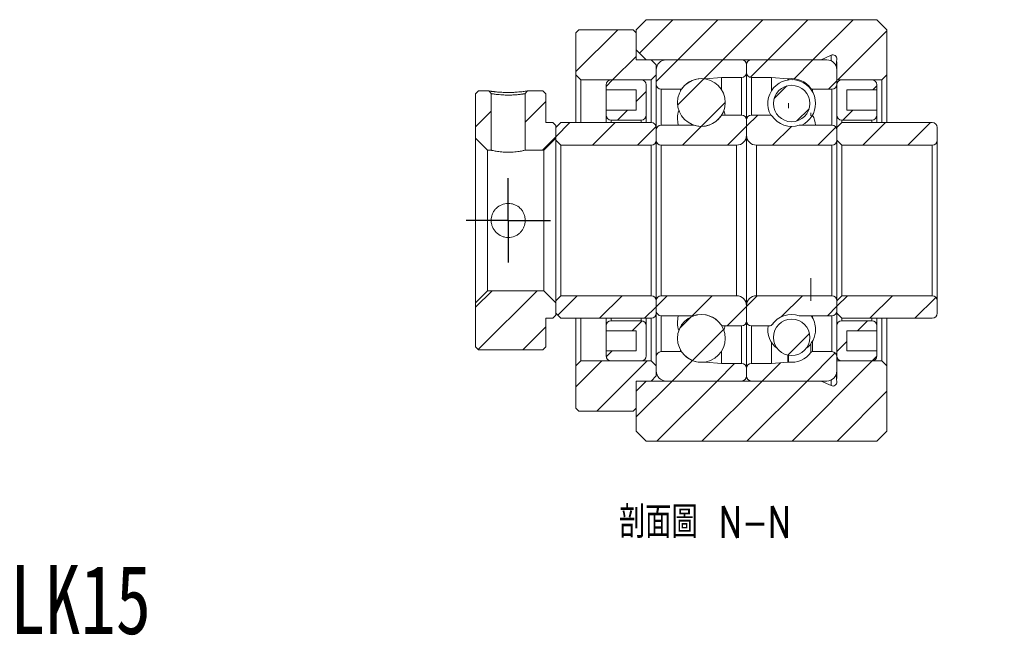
# Model space of a CAD drawing. Header units: millimetres. Extents: x 35 to 253, y 30 to 184.
# Tile 2 of 3: x 143 to 241, y 30 to 91. Entities that reach past the tile are written whole.
import ezdxf

# ---------------------------------------------------------------- set-up
doc = ezdxf.new("R2010")
doc.units = ezdxf.units.MM
doc.layers.add('FORMAT', color=7, linetype='Continuous')
doc.styles.add('SLDTEXTSTYLE0', font='TXT', dxfattribs={"width": 0.75})
doc.styles.add('SLDTEXTSTYLE1', font='TXT', dxfattribs={"width": 0.75, "bigfont": 'bigfont'})

# ---------------------------------------------------------------- blocks, each defined once
blk = doc.blocks.new('SW_CENTERMARKSYMBOL_8')
at = {"layer": 'FORMAT', "color": 0}
for p, q in [((0, 2.5), (0, 4.2)), ((0, 0), (0, 2.5)), ((-2.5, 0), (-4.2, 0)), ((0, 0), (-2.5, 0)), ((0, 0), (0, -2.5)), ((0, 0), (2.5, 0)), ((2.5, 0), (4.2, 0)), ((0, -2.5), (0, -4.2))]:
    blk.add_line(p, q, dxfattribs=at)

msp = doc.modelspace()

# ---------------------------------------------------------------- hatches: boundary and pattern name
at = {"linetype": 'Continuous', "lineweight": 0}
h = msp.add_hatch(dxfattribs=at)
h.set_pattern_fill('ANSI31', style=0)
edge = h.paths.add_edge_path(flags=0)
edge.add_line((229.097, 85.509), (229.097, 90.009))
edge.add_line((229.097, 90.009), (228.097, 91.009))
edge.add_line((228.097, 91.009), (205.097, 91.009))
edge.add_line((205.097, 91.009), (204.097, 90.009))
edge.add_line((204.097, 90.009), (204.097, 88.009))
edge.add_line((204.097, 88.009), (205.097, 87.009))
edge.add_line((205.097, 87.009), (222.536, 87.009))
edge.add_line((222.536, 87.009), (223.528, 87.471))
edge.add_arc((223.697, 87.109), 0.4, -5, 115, ccw=False)
edge.add_line((224.096, 87.074), (224.074, 86.825))
edge.add_arc((223.797, 86.709), 0.3, 0, 22.741, ccw=False)
edge.add_line((224.097, 86.709), (224.097, 85.009))
edge.add_line((224.097, 85.009), (228.597, 85.009))
edge.add_line((228.597, 85.009), (229.097, 85.509))
h = msp.add_hatch(dxfattribs=at)
h.set_pattern_fill('ANSI31', style=0)
h.paths.add_polyline_path([(203.797, 90.009), (198.397, 90.009), (198.097, 89.709), (198.097, 85.509), (198.597, 85.009), (205.597, 85.009), (206.097, 85.509), (206.097, 86.509), (205.597, 87.009), (204.097, 87.009), (204.097, 89.709)], flags=0)
h = msp.add_hatch(dxfattribs=at)
h.set_pattern_fill('ANSI31', style=0)
edge = h.paths.add_edge_path(flags=0)
edge.add_line((215.097, 85.759), (215.097, 86.509))
edge.add_arc((214.597, 86.509), 0.5, 0, 90)
edge.add_line((214.597, 87.009), (207.097, 87.009))
edge.add_arc((207.097, 86.009), 1, 90, 180)
edge.add_line((206.097, 86.009), (206.097, 84.584))
edge.add_arc((206.597, 84.584), 0.5, 180, 270)
edge.add_line((206.597, 84.084), (208.515, 84.084))
edge.add_arc((208.515, 84.284), 0.2, 270, 323.78627)
edge.add_arc((210.597, 82.759), 2.381, 82.10725, 143.78627, ccw=False)
edge.add_arc((210.952, 85.316), 0.2, 262.10725, 275)
edge.add_line((210.969, 85.116), (212.597, 85.259))
edge.add_line((212.597, 85.259), (214.597, 85.259))
edge.add_arc((214.597, 85.759), 0.5, 270, 360)
h = msp.add_hatch(dxfattribs=at)
h.set_pattern_fill('ANSI31', style=0)
edge = h.paths.add_edge_path(flags=0)
edge.add_line((223.097, 87.009), (215.597, 87.009))
edge.add_arc((215.597, 86.509), 0.5, 90, 180)
edge.add_line((215.097, 86.509), (215.097, 85.759))
edge.add_arc((215.597, 85.759), 0.5, 180, 270)
edge.add_line((215.597, 85.259), (217.597, 85.259))
edge.add_line((217.597, 85.259), (219.225, 85.116))
edge.add_arc((219.243, 85.316), 0.2, 265, 277.89275)
edge.add_arc((219.597, 82.759), 2.381, 36.21373, 97.89275, ccw=False)
edge.add_arc((221.68, 84.284), 0.2, 216.21373, 270)
edge.add_line((221.68, 84.084), (223.597, 84.084))
edge.add_arc((223.597, 84.584), 0.5, 270, 360)
edge.add_line((224.097, 84.584), (224.097, 86.009))
edge.add_arc((223.097, 86.009), 1, 0, 90)
h = msp.add_hatch(dxfattribs=at)
h.set_pattern_fill('ANSI31', style=0)
edge = h.paths.add_edge_path(flags=0)
edge.add_line((204.097, 84.009), (204.097, 82.009))
edge.add_line((204.097, 82.009), (201.097, 82.009))
edge.add_line((201.097, 82.009), (201.097, 81.509))
edge.add_arc((201.597, 81.509), 0.5, 180, 270)
edge.add_line((201.597, 81.009), (204.597, 81.009))
edge.add_arc((204.597, 81.509), 0.5, 270, 360)
edge.add_line((205.097, 81.509), (205.097, 84.509))
edge.add_arc((204.597, 84.509), 0.5, 0, 90)
edge.add_line((204.597, 85.009), (201.597, 85.009))
edge.add_arc((201.597, 84.509), 0.5, 90, 180)
edge.add_line((201.097, 84.509), (201.097, 84.009))
edge.add_line((201.097, 84.009), (204.097, 84.009))
h = msp.add_hatch(dxfattribs=at)
h.set_pattern_fill('ANSI31', style=0)
edge = h.paths.add_edge_path(flags=0)
edge.add_arc((210.597, 82.759), 2.381, 0, 360)
h = msp.add_hatch(dxfattribs=at)
h.set_pattern_fill('ANSI31', style=0)
edge = h.paths.add_edge_path(flags=0)
edge.add_arc((219.597, 82.657), 1.813, 0, 360)
h = msp.add_hatch(dxfattribs=at)
h.set_pattern_fill('ANSI31', style=0)
edge = h.paths.add_edge_path(flags=0)
edge.add_line((228.097, 81.509), (228.097, 82.009))
edge.add_line((228.097, 82.009), (225.097, 82.009))
edge.add_line((225.097, 82.009), (225.097, 84.009))
edge.add_line((225.097, 84.009), (228.097, 84.009))
edge.add_line((228.097, 84.009), (228.097, 84.509))
edge.add_arc((227.597, 84.509), 0.5, 0, 90)
edge.add_line((227.597, 85.009), (224.597, 85.009))
edge.add_arc((224.597, 84.509), 0.5, 90, 180)
edge.add_line((224.097, 84.509), (224.097, 81.509))
edge.add_arc((224.597, 81.509), 0.5, 180, 270)
edge.add_line((224.597, 81.009), (227.597, 81.009))
edge.add_arc((227.597, 81.509), 0.5, 270, 360)
h = msp.add_hatch(dxfattribs=at)
h.set_pattern_fill('ANSI31', style=0)
h.paths.add_polyline_path([(189.647, 83.643), (189.425, 83.909), (188.397, 83.909), (188.097, 83.609), (188.097, 79.209), (189.297, 78.009), (189.647, 78.009)], flags=0)
h = msp.add_hatch(dxfattribs=at)
h.set_pattern_fill('ANSI31', style=0)
edge = h.paths.add_edge_path(flags=0)
edge.add_line((195.097, 83.609), (194.797, 83.909))
edge.add_line((194.797, 83.909), (193.269, 83.909))
edge.add_line((193.269, 83.909), (193.047, 83.643))
edge.add_line((193.047, 83.643), (193.047, 78.009))
edge.add_line((193.047, 78.009), (194.897, 78.009))
edge.add_line((194.897, 78.009), (196.097, 79.209))
edge.add_line((196.097, 79.209), (196.097, 80.459))
edge.add_line((196.097, 80.459), (195.797, 80.759))
edge.add_line((195.797, 80.759), (195.097, 80.759))
edge.add_line((195.097, 80.759), (195.097, 83.609))
h = msp.add_hatch(dxfattribs=at)
h.set_pattern_fill('ANSI31', style=0)
edge = h.paths.add_edge_path(flags=0)
edge.add_line((206.097, 80.009), (206.097, 79.009))
edge.add_arc((206.597, 79.009), 0.5, 180, 270)
edge.add_line((206.597, 78.509), (214.097, 78.509))
edge.add_arc((214.097, 79.509), 1, 270, 360)
edge.add_line((215.097, 79.509), (215.097, 81.009))
edge.add_arc((214.597, 81.009), 0.5, 0, 90)
edge.add_line((214.597, 81.509), (212.733, 81.509))
edge.add_arc((212.733, 81.309), 0.2, 90, 145.82355)
edge.add_arc((210.597, 82.759), 2.381, 251.65026, 325.82355, ccw=False)
edge.add_arc((209.785, 80.309), 0.2, 71.65026, 90)
edge.add_line((209.785, 80.509), (206.597, 80.509))
edge.add_arc((206.597, 80.009), 0.5, 90, 180)
h = msp.add_hatch(dxfattribs=at)
h.set_pattern_fill('ANSI31', style=0)
edge = h.paths.add_edge_path(flags=0)
edge.add_line((216.097, 78.509), (223.597, 78.509))
edge.add_arc((223.597, 79.009), 0.5, 270, 360)
edge.add_line((224.097, 79.009), (224.097, 80.009))
edge.add_arc((223.597, 80.009), 0.5, 0, 90)
edge.add_line((223.597, 80.509), (220.41, 80.509))
edge.add_arc((220.41, 80.309), 0.2, 90, 108.34974)
edge.add_arc((219.597, 82.759), 2.381, 214.17645, 288.34974, ccw=False)
edge.add_arc((217.462, 81.309), 0.2, 34.17645, 90)
edge.add_line((217.462, 81.509), (215.597, 81.509))
edge.add_arc((215.597, 81.009), 0.5, 90, 180)
edge.add_line((215.097, 81.009), (215.097, 79.509))
edge.add_arc((216.097, 79.509), 1, 180, 270)
h = msp.add_hatch(dxfattribs=at)
h.set_pattern_fill('ANSI31', style=0)
edge = h.paths.add_edge_path(flags=0)
edge.add_line((196.097, 79.009), (196.597, 78.509))
edge.add_line((196.597, 78.509), (205.597, 78.509))
edge.add_arc((205.597, 79.009), 0.5, 270, 360)
edge.add_line((206.097, 79.009), (206.097, 80.259))
edge.add_arc((205.597, 80.259), 0.5, 0, 90)
edge.add_line((205.597, 80.759), (196.597, 80.759))
edge.add_line((196.597, 80.759), (196.097, 80.259))
edge.add_line((196.097, 80.259), (196.097, 79.009))
h = msp.add_hatch(dxfattribs=at)
h.set_pattern_fill('ANSI31', style=0)
edge = h.paths.add_edge_path(flags=0)
edge.add_line((224.097, 79.009), (224.597, 78.509))
edge.add_line((224.597, 78.509), (233.597, 78.509))
edge.add_arc((233.597, 79.009), 0.5, 270, 360)
edge.add_line((234.097, 79.009), (234.097, 80.259))
edge.add_arc((233.597, 80.259), 0.5, 0, 90)
edge.add_line((233.597, 80.759), (224.597, 80.759))
edge.add_line((224.597, 80.759), (224.097, 80.259))
edge.add_line((224.097, 80.259), (224.097, 79.009))
h = msp.add_hatch(dxfattribs=at)
h.set_pattern_fill('ANSI31', style=0)
h.paths.add_polyline_path([(188.097, 58.409), (188.397, 58.109), (194.797, 58.109), (195.097, 58.409), (195.097, 61.259), (195.797, 61.259), (196.097, 61.559), (196.097, 62.809), (194.897, 64.009), (189.297, 64.009), (188.097, 62.809)], flags=0)
h = msp.add_hatch(dxfattribs=at)
h.set_pattern_fill('ANSI31', style=0)
edge = h.paths.add_edge_path(flags=0)
edge.add_line((196.597, 63.509), (196.097, 63.009))
edge.add_line((196.097, 63.009), (196.097, 61.759))
edge.add_line((196.097, 61.759), (196.597, 61.259))
edge.add_line((196.597, 61.259), (205.597, 61.259))
edge.add_arc((205.597, 61.759), 0.5, 270, 360)
edge.add_line((206.097, 61.759), (206.097, 63.009))
edge.add_arc((205.597, 63.009), 0.5, 0, 90)
edge.add_line((205.597, 63.509), (196.597, 63.509))
h = msp.add_hatch(dxfattribs=at)
h.set_pattern_fill('ANSI31', style=0)
edge = h.paths.add_edge_path(flags=0)
edge.add_line((214.097, 63.509), (206.597, 63.509))
edge.add_arc((206.597, 63.009), 0.5, 90, 180)
edge.add_line((206.097, 63.009), (206.097, 62.009))
edge.add_arc((206.597, 62.009), 0.5, 180, 270)
edge.add_line((206.597, 61.509), (209.785, 61.509))
edge.add_arc((209.785, 61.709), 0.2, 270, 288.34974)
edge.add_arc((210.597, 59.259), 2.381, 34.17645, 108.34974, ccw=False)
edge.add_arc((212.733, 60.709), 0.2, 214.17645, 270)
edge.add_line((212.733, 60.509), (214.597, 60.509))
edge.add_arc((214.597, 61.009), 0.5, 270, 360)
edge.add_line((215.097, 61.009), (215.097, 62.509))
edge.add_arc((214.097, 62.509), 1, 0, 90)
h = msp.add_hatch(dxfattribs=at)
h.set_pattern_fill('ANSI31', style=0)
edge = h.paths.add_edge_path(flags=0)
edge.add_line((224.097, 62.009), (224.097, 63.009))
edge.add_arc((223.597, 63.009), 0.5, 0, 90)
edge.add_line((223.597, 63.509), (216.097, 63.509))
edge.add_arc((216.097, 62.509), 1, 90, 180)
edge.add_line((215.097, 62.509), (215.097, 61.009))
edge.add_arc((215.597, 61.009), 0.5, 180, 270)
edge.add_line((215.597, 60.509), (217.462, 60.509))
edge.add_arc((217.462, 60.709), 0.2, 270, 325.82355)
edge.add_arc((219.597, 59.259), 2.381, 71.65026, 145.82355, ccw=False)
edge.add_arc((220.41, 61.709), 0.2, 251.65026, 270)
edge.add_line((220.41, 61.509), (223.597, 61.509))
edge.add_arc((223.597, 62.009), 0.5, 270, 360)
h = msp.add_hatch(dxfattribs=at)
h.set_pattern_fill('ANSI31', style=0)
edge = h.paths.add_edge_path(flags=0)
edge.add_line((224.597, 63.509), (224.097, 63.009))
edge.add_line((224.097, 63.009), (224.097, 61.759))
edge.add_line((224.097, 61.759), (224.597, 61.259))
edge.add_line((224.597, 61.259), (233.597, 61.259))
edge.add_arc((233.597, 61.759), 0.5, 270, 360)
edge.add_line((234.097, 61.759), (234.097, 63.009))
edge.add_arc((233.597, 63.009), 0.5, 0, 90)
edge.add_line((233.597, 63.509), (224.597, 63.509))
h = msp.add_hatch(dxfattribs=at)
h.set_pattern_fill('ANSI31', style=0)
edge = h.paths.add_edge_path(flags=0)
edge.add_line((201.097, 60.509), (201.097, 60.009))
edge.add_line((201.097, 60.009), (204.097, 60.009))
edge.add_line((204.097, 60.009), (204.097, 58.009))
edge.add_line((204.097, 58.009), (201.097, 58.009))
edge.add_line((201.097, 58.009), (201.097, 57.509))
edge.add_arc((201.597, 57.509), 0.5, 180, 270)
edge.add_line((201.597, 57.009), (204.597, 57.009))
edge.add_arc((204.597, 57.509), 0.5, 270, 360)
edge.add_line((205.097, 57.509), (205.097, 60.509))
edge.add_arc((204.597, 60.509), 0.5, 0, 90)
edge.add_line((204.597, 61.009), (201.597, 61.009))
edge.add_arc((201.597, 60.509), 0.5, 90, 180)
h = msp.add_hatch(dxfattribs=at)
h.set_pattern_fill('ANSI31', style=0)
edge = h.paths.add_edge_path(flags=0)
edge.add_arc((210.597, 59.259), 2.381, 0, 360)
h = msp.add_hatch(dxfattribs=at)
h.set_pattern_fill('ANSI31', style=0)
edge = h.paths.add_edge_path(flags=0)
edge.add_arc((219.597, 59.361), 1.813, 0, 360)
h = msp.add_hatch(dxfattribs=at)
h.set_pattern_fill('ANSI31', style=0)
edge = h.paths.add_edge_path(flags=0)
edge.add_line((225.097, 58.009), (225.097, 60.009))
edge.add_line((225.097, 60.009), (228.097, 60.009))
edge.add_line((228.097, 60.009), (228.097, 60.509))
edge.add_arc((227.597, 60.509), 0.5, 0, 90)
edge.add_line((227.597, 61.009), (224.597, 61.009))
edge.add_arc((224.597, 60.509), 0.5, 90, 180)
edge.add_line((224.097, 60.509), (224.097, 57.509))
edge.add_arc((224.597, 57.509), 0.5, 180, 270)
edge.add_line((224.597, 57.009), (227.597, 57.009))
edge.add_arc((227.597, 57.509), 0.5, 270, 360)
edge.add_line((228.097, 57.509), (228.097, 58.009))
edge.add_line((228.097, 58.009), (225.097, 58.009))
h = msp.add_hatch(dxfattribs=at)
h.set_pattern_fill('ANSI31', style=0)
edge = h.paths.add_edge_path(flags=0)
edge.add_line((207.097, 55.009), (214.597, 55.009))
edge.add_arc((214.597, 55.509), 0.5, 270, 360)
edge.add_line((215.097, 55.509), (215.097, 56.259))
edge.add_arc((214.597, 56.259), 0.5, 0, 90)
edge.add_line((214.597, 56.759), (212.597, 56.759))
edge.add_line((212.597, 56.759), (210.969, 56.901))
edge.add_arc((210.952, 56.702), 0.2, 85, 97.89275)
edge.add_arc((210.597, 59.259), 2.381, 216.21373, 277.89275, ccw=False)
edge.add_arc((208.515, 57.734), 0.2, 36.21373, 90)
edge.add_line((208.515, 57.934), (206.597, 57.934))
edge.add_arc((206.597, 57.434), 0.5, 90, 180)
edge.add_line((206.097, 57.434), (206.097, 56.009))
edge.add_arc((207.097, 56.009), 1, 180, 270)
h = msp.add_hatch(dxfattribs=at)
h.set_pattern_fill('ANSI31', style=0)
edge = h.paths.add_edge_path(flags=0)
edge.add_line((215.097, 56.259), (215.097, 55.509))
edge.add_arc((215.597, 55.509), 0.5, 180, 270)
edge.add_line((215.597, 55.009), (223.097, 55.009))
edge.add_arc((223.097, 56.009), 1, 270, 360)
edge.add_line((224.097, 56.009), (224.097, 57.434))
edge.add_arc((223.597, 57.434), 0.5, 0, 90)
edge.add_line((223.597, 57.934), (221.68, 57.934))
edge.add_arc((221.68, 57.734), 0.2, 90, 143.78627)
edge.add_arc((219.597, 59.259), 2.381, 262.10725, 323.78627, ccw=False)
edge.add_arc((219.243, 56.702), 0.2, 82.10725, 95)
edge.add_line((219.225, 56.901), (217.597, 56.759))
edge.add_line((217.597, 56.759), (215.597, 56.759))
edge.add_arc((215.597, 56.259), 0.5, 90, 180)
h = msp.add_hatch(dxfattribs=at)
h.set_pattern_fill('ANSI31', style=0)
h.paths.add_polyline_path([(198.397, 52.009), (203.797, 52.009), (204.097, 52.309), (204.097, 55.009), (205.597, 55.009), (206.097, 55.509), (206.097, 56.509), (205.597, 57.009), (198.597, 57.009), (198.097, 56.509), (198.097, 52.309)], flags=0)
h = msp.add_hatch(dxfattribs=at)
h.set_pattern_fill('ANSI31', style=0)
edge = h.paths.add_edge_path(flags=0)
edge.add_line((229.097, 50.009), (229.097, 56.509))
edge.add_line((229.097, 56.509), (228.597, 57.009))
edge.add_line((228.597, 57.009), (224.097, 57.009))
edge.add_line((224.097, 57.009), (224.097, 55.309))
edge.add_arc((223.797, 55.309), 0.3, 337.259, 360, ccw=False)
edge.add_line((224.074, 55.193), (224.096, 54.944))
edge.add_arc((223.697, 54.909), 0.4, -115, 5, ccw=False)
edge.add_line((223.528, 54.546), (222.536, 55.009))
edge.add_line((222.536, 55.009), (205.097, 55.009))
edge.add_line((205.097, 55.009), (204.097, 54.009))
edge.add_line((204.097, 54.009), (204.097, 50.009))
edge.add_line((204.097, 50.009), (205.097, 49.009))
edge.add_line((205.097, 49.009), (228.097, 49.009))
edge.add_line((228.097, 49.009), (229.097, 50.009))

# ---------------------------------------------------------------- linework, layer by layer
at = {"color": 7, "linetype": 'Continuous', "lineweight": 15}
for p, q in [((204.097, 90.009), (205.097, 91.009)), ((228.097, 91.009), (205.097, 91.009)), ((228.097, 91.009), (229.097, 90.009)), ((198.097, 89.709), (198.397, 90.009)), ((198.097, 89.709), (198.097, 85.509)), ((198.397, 90.009), (203.797, 90.009)), ((203.797, 90.009), (204.097, 89.709)), ((204.097, 90.009), (204.097, 88.009)), ((204.097, 87.009), (204.097, 89.709)), ((229.097, 90.009), (229.097, 85.509)), ((205.097, 87.009), (204.097, 88.009)), ((223.528, 87.471), (222.536, 87.009)), ((205.597, 87.009), (204.097, 87.009)), ((222.536, 87.009), (205.097, 87.009)), ((205.597, 87.009), (206.097, 86.509)), ((206.097, 85.509), (206.097, 86.509)), ((214.597, 87.009), (207.097, 87.009)), ((215.097, 86.509), (215.097, 85.759)), ((223.097, 87.009), (215.597, 87.009)), ((224.074, 86.825), (224.096, 87.074)), ((224.074, 86.825), (224.074, 86.223)), ((224.097, 85.009), (224.097, 86.709)), ((198.597, 85.009), (198.097, 85.509)), ((198.097, 80.759), (198.097, 85.509)), ((206.097, 85.509), (205.597, 85.009)), ((206.097, 86.009), (206.097, 84.584)), ((215.097, 81.009), (215.097, 85.759)), ((224.097, 84.584), (224.097, 86.009)), ((229.097, 85.509), (228.597, 85.009)), ((229.097, 85.509), (229.097, 80.759)), ((198.597, 85.009), (198.597, 80.759)), ((198.597, 85.009), (205.597, 85.009)), ((201.097, 84.509), (201.097, 84.009)), ((204.597, 85.009), (201.597, 85.009)), ((205.097, 81.509), (205.097, 84.509)), ((205.597, 80.759), (205.597, 85.009)), ((206.097, 84.584), (206.097, 80.259)), ((210.969, 85.116), (212.597, 85.259)), ((212.597, 85.259), (212.597, 84.051)), ((212.597, 85.259), (214.597, 85.259)), ((215.597, 85.259), (217.597, 85.259)), ((217.597, 83.949), (217.597, 85.259)), ((217.597, 85.259), (219.225, 85.116)), ((228.597, 85.009), (224.097, 85.009)), ((224.097, 84.509), (224.097, 84.584)), ((224.097, 84.509), (224.097, 81.509)), ((227.597, 85.009), (224.597, 85.009)), ((228.097, 84.009), (228.097, 84.509)), ((228.597, 80.759), (228.597, 85.009)), ((188.097, 83.609), (188.397, 83.909)), ((188.097, 83.609), (188.097, 79.209)), ((189.425, 83.909), (188.397, 83.909)), ((189.425, 83.909), (189.647, 83.643)), ((189.647, 78.009), (189.647, 83.643)), ((193.047, 83.643), (193.269, 83.909)), ((193.047, 83.643), (193.047, 78.009)), ((194.797, 83.909), (193.269, 83.909)), ((194.797, 83.909), (195.097, 83.609)), ((195.097, 80.759), (195.097, 83.609)), ((201.097, 84.009), (201.097, 82.009)), ((201.097, 84.009), (204.097, 84.009)), ((204.097, 84.009), (204.097, 82.009)), ((206.597, 84.084), (208.515, 84.084)), ((221.68, 84.084), (223.597, 84.084)), ((225.097, 84.009), (228.097, 84.009)), ((225.097, 82.009), (225.097, 84.009)), ((228.097, 82.009), (228.097, 84.009)), ((204.097, 82.009), (201.097, 82.009)), ((201.097, 82.009), (201.097, 81.509)), ((201.097, 80.759), (201.097, 81.509)), ((205.097, 81.509), (205.097, 80.759)), ((214.597, 81.509), (212.733, 81.509)), ((217.462, 81.509), (215.597, 81.509)), ((224.097, 80.259), (224.097, 81.509)), ((228.097, 82.009), (225.097, 82.009)), ((228.097, 81.509), (228.097, 82.009)), ((228.097, 81.509), (228.097, 80.759)), ((195.797, 80.759), (195.097, 80.759)), ((195.797, 80.759), (196.097, 80.459)), ((196.097, 80.259), (196.597, 80.759)), ((205.597, 80.759), (196.597, 80.759)), ((201.597, 81.009), (204.597, 81.009)), ((209.785, 80.509), (206.597, 80.509)), ((215.097, 79.509), (215.097, 81.009)), ((223.597, 80.509), (220.41, 80.509)), ((224.097, 80.259), (224.597, 80.759)), ((224.597, 81.009), (227.597, 81.009)), ((233.597, 80.759), (224.597, 80.759)), ((196.097, 79.209), (196.097, 80.459)), ((196.097, 80.259), (196.097, 79.009)), ((206.097, 79.009), (206.097, 80.259)), ((206.097, 80.009), (206.097, 79.009)), ((215.097, 79.509), (215.097, 62.509)), ((224.097, 80.259), (224.097, 79.009)), ((224.097, 79.009), (224.097, 80.009)), ((234.097, 79.009), (234.097, 80.259)), ((189.297, 78.009), (188.097, 79.209)), ((188.097, 62.809), (188.097, 79.209)), ((196.097, 79.209), (194.897, 78.009)), ((196.597, 78.509), (196.097, 79.009)), ((196.097, 63.009), (196.097, 79.009)), ((196.597, 78.509), (196.597, 63.509)), ((196.597, 78.509), (205.597, 78.509)), ((205.597, 63.509), (205.597, 78.509)), ((206.097, 79.009), (206.097, 63.009)), ((206.597, 78.509), (214.097, 78.509)), ((206.597, 78.509), (206.597, 63.509)), ((214.097, 78.509), (214.097, 63.509)), ((216.097, 63.509), (216.097, 78.509)), ((216.097, 78.509), (223.597, 78.509)), ((223.597, 63.509), (223.597, 78.509)), ((224.597, 78.509), (224.097, 79.009)), ((224.097, 63.009), (224.097, 79.009)), ((224.597, 78.509), (224.597, 63.509)), ((224.597, 78.509), (233.597, 78.509)), ((233.597, 63.509), (233.597, 78.509)), ((234.097, 79.009), (234.097, 63.009)), ((189.297, 78.009), (189.647, 78.009)), ((189.297, 78.009), (189.297, 64.009)), ((193.047, 78.009), (194.897, 78.009)), ((194.897, 64.009), (194.897, 78.009)), ((188.097, 62.809), (189.297, 64.009)), ((194.897, 64.009), (189.297, 64.009)), ((194.897, 64.009), (196.097, 62.809)), ((188.097, 62.809), (188.097, 58.409)), ((196.097, 63.009), (196.597, 63.509)), ((196.097, 63.009), (196.097, 61.759)), ((196.097, 61.559), (196.097, 62.809)), ((205.597, 63.509), (196.597, 63.509)), ((206.097, 63.009), (206.097, 62.009)), ((206.097, 61.759), (206.097, 63.009)), ((214.097, 63.509), (206.597, 63.509)), ((223.597, 63.509), (216.097, 63.509)), ((224.097, 63.009), (224.597, 63.509)), ((224.097, 63.009), (224.097, 61.759)), ((224.097, 62.009), (224.097, 63.009)), ((233.597, 63.509), (224.597, 63.509)), ((234.097, 61.759), (234.097, 63.009)), ((215.097, 61.009), (215.097, 62.509)), ((195.097, 61.259), (195.797, 61.259)), ((195.097, 58.409), (195.097, 61.259)), ((196.097, 61.559), (195.797, 61.259)), ((196.597, 61.259), (196.097, 61.759)), ((196.597, 61.259), (205.597, 61.259)), ((198.097, 56.509), (198.097, 61.259)), ((198.597, 61.259), (198.597, 57.009)), ((201.097, 60.509), (201.097, 61.259)), ((204.597, 61.009), (201.597, 61.009)), ((205.097, 61.259), (205.097, 60.509)), ((205.597, 57.009), (205.597, 61.259)), ((206.097, 61.759), (206.097, 57.434)), ((206.597, 61.509), (209.785, 61.509)), ((215.097, 56.259), (215.097, 61.009)), ((220.41, 61.509), (223.597, 61.509)), ((224.597, 61.259), (224.097, 61.759)), ((224.097, 60.509), (224.097, 61.759)), ((224.597, 61.259), (233.597, 61.259)), ((227.597, 61.009), (224.597, 61.009)), ((228.097, 61.259), (228.097, 60.509)), ((228.597, 57.009), (228.597, 61.259)), ((229.097, 61.259), (229.097, 56.509)), ((201.097, 60.509), (201.097, 60.009)), ((201.097, 60.009), (204.097, 60.009)), ((201.097, 60.009), (201.097, 58.009)), ((204.097, 60.009), (204.097, 58.009)), ((205.097, 57.509), (205.097, 60.509)), ((212.733, 60.509), (214.597, 60.509)), ((215.597, 60.509), (217.462, 60.509)), ((224.097, 60.509), (224.097, 57.509)), ((225.097, 60.009), (228.097, 60.009)), ((225.097, 58.009), (225.097, 60.009)), ((228.097, 60.009), (228.097, 60.509)), ((228.097, 58.009), (228.097, 60.009)), ((188.397, 58.109), (188.097, 58.409)), ((188.397, 58.109), (194.797, 58.109)), ((195.097, 58.409), (194.797, 58.109)), ((204.097, 58.009), (201.097, 58.009)), ((201.097, 58.009), (201.097, 57.509)), ((208.515, 57.934), (206.597, 57.934)), ((212.597, 57.966), (212.597, 56.759)), ((217.597, 56.759), (217.597, 58.857)), ((223.597, 57.934), (221.68, 57.934)), ((228.097, 58.009), (225.097, 58.009)), ((228.097, 57.509), (228.097, 58.009)), ((198.097, 56.509), (198.597, 57.009)), ((205.597, 57.009), (198.597, 57.009)), ((201.597, 57.009), (204.597, 57.009)), ((205.597, 57.009), (206.097, 56.509)), ((206.097, 57.434), (206.097, 56.009)), ((224.097, 57.434), (224.097, 57.509)), ((224.097, 56.009), (224.097, 57.434)), ((224.097, 57.009), (228.597, 57.009)), ((224.097, 55.309), (224.097, 57.009)), ((224.597, 57.009), (227.597, 57.009)), ((228.597, 57.009), (229.097, 56.509)), ((198.097, 56.509), (198.097, 52.309)), ((206.097, 55.509), (206.097, 56.509)), ((212.597, 56.759), (210.969, 56.901)), ((214.597, 56.759), (212.597, 56.759)), ((215.097, 56.259), (215.097, 55.509)), ((217.597, 56.759), (215.597, 56.759)), ((219.225, 56.901), (217.597, 56.759)), ((229.097, 56.509), (229.097, 50.009)), ((204.097, 54.009), (205.097, 55.009)), ((204.097, 55.009), (205.597, 55.009)), ((204.097, 52.309), (204.097, 55.009)), ((205.097, 55.009), (222.536, 55.009)), ((206.097, 55.509), (205.597, 55.009)), ((207.097, 55.009), (214.597, 55.009)), ((215.597, 55.009), (223.097, 55.009)), ((222.536, 55.009), (223.528, 54.546)), ((224.074, 55.794), (224.074, 55.193)), ((224.096, 54.944), (224.074, 55.193)), ((204.097, 54.009), (204.097, 50.009)), ((198.397, 52.009), (198.097, 52.309)), ((204.097, 52.309), (203.797, 52.009)), ((203.797, 52.009), (198.397, 52.009)), ((205.097, 49.009), (204.097, 50.009)), ((229.097, 50.009), (228.097, 49.009)), ((205.097, 49.009), (228.097, 49.009))]:
    msp.add_line(p, q, dxfattribs=at)
at = {"color": 8, "linetype": 'Continuous', "lineweight": 15}
for p, q in [((223.528, 87.471), (223.528, 86.911)), ((210.969, 85.116), (210.969, 85.111)), ((214.597, 85.259), (214.597, 81.509)), ((215.597, 81.509), (215.597, 85.259)), ((219.225, 85.009), (219.225, 85.116)), ((219.27, 84.995), (219.27, 85.117)), ((206.597, 84.084), (206.597, 80.509)), ((208.515, 84.084), (208.515, 83.913)), ((221.518, 84.051), (221.518, 84.166)), ((221.68, 83.811), (221.68, 84.084)), ((223.597, 80.509), (223.597, 84.084)), ((219.27, 82.194), (219.27, 82.683)), ((221.518, 81.44), (221.518, 81.731)), ((221.68, 81.479), (221.68, 81.502)), ((201.597, 81.009), (201.597, 80.759)), ((204.597, 80.759), (204.597, 81.009)), ((224.597, 81.009), (224.597, 80.759)), ((227.597, 80.759), (227.597, 81.009)), ((221.518, 62.99), (221.518, 65.254)), ((201.597, 61.259), (201.597, 61.009)), ((204.597, 61.009), (204.597, 61.259)), ((206.597, 61.509), (206.597, 57.934)), ((221.68, 61.304), (221.68, 61.509)), ((223.597, 57.934), (223.597, 61.509)), ((224.597, 61.259), (224.597, 61.009)), ((227.597, 61.009), (227.597, 61.259)), ((214.597, 60.509), (214.597, 56.759)), ((215.597, 56.759), (215.597, 60.509)), ((221.68, 57.934), (221.68, 58.994)), ((208.515, 58.104), (208.515, 57.934)), ((221.518, 57.852), (221.518, 58.742)), ((219.225, 56.901), (219.225, 57.587)), ((219.27, 56.9), (219.27, 57.578)), ((210.969, 56.907), (210.969, 56.901)), ((223.528, 55.106), (223.528, 54.546))]:
    msp.add_line(p, q, dxfattribs=at)
at = {"color": 7, "linetype": 'Continuous', "lineweight": 15}
for centre, radius in [((210.597, 82.759), 2.381), ((219.597, 82.657), 1.813), ((210.597, 59.259), 2.381), ((219.597, 59.361), 1.813)]:
    msp.add_circle(centre, radius, dxfattribs=at)
for centre, radius, start, end in [((223.697, 87.109), 0.4, 355, 115), ((207.097, 86.009), 1, 90, 180), ((214.597, 86.509), 0.5, 0, 90), ((215.597, 86.509), 0.5, 90, 180), ((223.097, 86.009), 1, 0, 90), ((223.797, 86.709), 0.3, 0, 22.741), ((214.597, 85.759), 0.5, 270, 0), ((215.597, 85.759), 0.5, 180, 270), ((201.597, 84.509), 0.5, 90, 180), ((204.597, 84.509), 0.5, 0, 90), ((206.597, 84.584), 0.5, 180, 270), ((210.597, 82.759), 2.381, 82.10725, 143.78627), ((210.952, 85.316), 0.2, 262.10725, 275), ((219.597, 82.657), 2.381, 0, 209.0238), ((219.243, 85.316), 0.2, 265, 277.89275), ((219.597, 82.759), 2.381, 36.21373, 97.89275), ((223.597, 84.584), 0.5, 270, 0), ((224.597, 84.509), 0.5, 90, 180), ((227.597, 84.509), 0.5, 0, 90), ((208.515, 84.284), 0.2, 270, 323.78627), ((221.68, 84.284), 0.2, 216.21373, 270), ((219.597, 82.657), 2.381, 295.56661, 0), ((201.597, 81.509), 0.5, 180, 270), ((204.597, 81.509), 0.5, 270, 0), ((210.597, 81.185), 2.381, 160.69838, 196.48713), ((212.733, 81.309), 0.2, 90, 145.82355), ((210.597, 81.185), 2.381, 7.82499, 19.30162), ((214.597, 81.009), 0.5, 0, 90), ((215.597, 81.009), 0.5, 90, 180), ((217.462, 81.309), 0.2, 34.17645, 90), ((219.597, 80.324), 2.381, 4.44517, 29.00433), ((224.597, 81.509), 0.5, 180, 270), ((227.597, 81.509), 0.5, 270, 0), ((205.597, 80.259), 0.5, 0, 90), ((206.597, 80.009), 0.5, 90, 180), ((209.785, 80.309), 0.2, 71.65026, 90), ((210.597, 82.759), 2.381, 251.65026, 325.82355), ((219.597, 82.759), 2.381, 214.17645, 288.34974), ((220.41, 80.309), 0.2, 90, 108.34974), ((223.597, 80.009), 0.5, 0, 90), ((233.597, 80.259), 0.5, 0, 90), ((214.097, 79.509), 1, 270, 0), ((216.097, 79.509), 1, 180, 270), ((205.597, 79.009), 0.5, 270, 0), ((206.597, 79.009), 0.5, 180, 270), ((223.597, 79.009), 0.5, 270, 0), ((233.597, 79.009), 0.5, 270, 0), ((205.597, 63.009), 0.5, 0, 90), ((206.597, 63.009), 0.5, 90, 180), ((214.097, 62.509), 1, 0, 90), ((216.097, 62.509), 1, 90, 180), ((223.597, 63.009), 0.5, 0, 90), ((233.597, 63.009), 0.5, 0, 90), ((206.597, 62.009), 0.5, 180, 270), ((223.597, 62.009), 0.5, 270, 0), ((201.597, 60.509), 0.5, 90, 180), ((204.597, 60.509), 0.5, 0, 90), ((205.597, 61.759), 0.5, 270, 0), ((210.597, 60.833), 2.381, 163.51287, 199.30162), ((209.785, 61.709), 0.2, 270, 288.34974), ((210.597, 59.259), 2.381, 34.17645, 108.34974), ((214.597, 61.009), 0.5, 270, 0), ((215.597, 61.009), 0.5, 180, 270), ((219.597, 59.259), 2.381, 71.65026, 145.82355), ((220.41, 61.709), 0.2, 251.65026, 270), ((219.597, 60.149), 2.381, 0, 34.81838), ((224.597, 60.509), 0.5, 90, 180), ((227.597, 60.509), 0.5, 0, 90), ((233.597, 61.759), 0.5, 270, 0), ((212.733, 60.709), 0.2, 214.17645, 270), ((210.597, 60.833), 2.381, 340.69838, 352.17501), ((219.597, 60.149), 2.381, 171.31341, 233.18629), ((217.462, 60.709), 0.2, 270, 325.82355), ((219.597, 60.149), 2.381, 306.81371, 0), ((206.597, 57.434), 0.5, 90, 180), ((208.515, 57.734), 0.2, 36.21373, 90), ((221.68, 57.734), 0.2, 90, 143.78627), ((223.597, 57.434), 0.5, 0, 90), ((201.597, 57.509), 0.5, 180, 270), ((204.597, 57.509), 0.5, 270, 0), ((210.597, 59.259), 2.381, 216.21373, 277.89275), ((219.597, 59.259), 2.381, 262.10725, 323.78627), ((224.597, 57.509), 0.5, 180, 270), ((227.597, 57.509), 0.5, 270, 0), ((207.097, 56.009), 1, 180, 270), ((210.952, 56.702), 0.2, 85, 97.89275), ((214.597, 56.259), 0.5, 0, 90), ((215.597, 56.259), 0.5, 90, 180), ((219.243, 56.702), 0.2, 82.10725, 95), ((223.097, 56.009), 1, 270, 0), ((214.597, 55.509), 0.5, 270, 0), ((215.597, 55.509), 0.5, 180, 270), ((223.797, 55.309), 0.3, 337.259, 0), ((223.697, 54.909), 0.4, 245, 5)]:
    msp.add_arc(centre, radius, start, end, dxfattribs=at)
for points, knots in [([(189.425, 83.909), (189.426, 83.909), (189.428, 83.908), (189.442, 83.906), (189.466, 83.902), (189.498, 83.897), (189.54, 83.89), (189.592, 83.883), (189.652, 83.875), (189.722, 83.865), (189.802, 83.855), (189.89, 83.845), (190.07, 83.824), (190.371, 83.794), (190.842, 83.765), (191.303, 83.756), (191.724, 83.762), (192.087, 83.78), (192.423, 83.804), (192.715, 83.834), (192.955, 83.863), (193.112, 83.886), (193.208, 83.899), (193.259, 83.907), (193.266, 83.908), (193.269, 83.909)], [0, 0, 0, 0, 0.023904, 0.047272, 0.070212, 0.092834, 0.115256, 0.137598, 0.159982, 0.182528, 0.205353, 0.228573, 0.252295, 0.336516, 0.417173, 0.500516, 0.561781, 0.624127, 0.686434, 0.748423, 0.810619, 0.873939, 0.916388, 0.958176, 1, 1, 1, 1]), ([(193.047, 83.643), (193.046, 83.643), (193.044, 83.643), (193.027, 83.639), (192.996, 83.633), (192.948, 83.625), (192.882, 83.615), (192.795, 83.602), (192.684, 83.587), (192.482, 83.561), (192.164, 83.529), (191.742, 83.503), (191.277, 83.491), (190.709, 83.513), (190.229, 83.558), (189.939, 83.596), (189.795, 83.617), (189.704, 83.632), (189.655, 83.641), (189.65, 83.643), (189.647, 83.643)], [0, 0, 0, 0, 0.024598, 0.051114, 0.079553, 0.109919, 0.142216, 0.176446, 0.212612, 0.250715, 0.34805, 0.431301, 0.500492, 0.609269, 0.74947, 0.809514, 0.86458, 0.914675, 0.95981, 1, 1, 1, 1]), ([(193.047, 78.009), (193.047, 78.009), (193.002, 77.997), (192.875, 77.969), (192.822, 77.957), (192.698, 77.932), (192.628, 77.919), (192.471, 77.891), (192.384, 77.877), (192.201, 77.852), (192.103, 77.84), (191.793, 77.811), (191.572, 77.799), (191.236, 77.799), (191.125, 77.802), (190.907, 77.813), (190.798, 77.821), (190.491, 77.85), (190.302, 77.877), (189.99, 77.932), (189.863, 77.959), (189.735, 77.988), (189.702, 77.996), (189.658, 78.006), (189.647, 78.009), (189.647, 78.009)], [0, 0, 0, 0, 0.125, 0.125, 0.1875, 0.1875, 0.25, 0.25, 0.3125, 0.3125, 0.375, 0.375, 0.5, 0.5, 0.5625, 0.5625, 0.625, 0.625, 0.75, 0.75, 0.875, 0.875, 0.9375, 0.9375, 1, 1, 1, 1]), ([(189.647, 71.009), (189.647, 71.122), (189.658, 71.232), (189.702, 71.45), (189.735, 71.558), (189.82, 71.764), (189.872, 71.862), (189.996, 72.046), (190.067, 72.133), (190.302, 72.367), (190.49, 72.494), (190.899, 72.664), (191.123, 72.709), (191.457, 72.709), (191.571, 72.698), (191.789, 72.654), (191.895, 72.622), (192.205, 72.494), (192.392, 72.369), (192.628, 72.132), (192.698, 72.047), (192.821, 71.863), (192.874, 71.764), (192.96, 71.558), (192.992, 71.452), (193.036, 71.233), (193.047, 71.121), (193.047, 70.787), (193.003, 70.563), (192.875, 70.255), (192.822, 70.156), (192.699, 69.971), (192.628, 69.886), (192.472, 69.729), (192.385, 69.658), (192.201, 69.535), (192.104, 69.482), (191.794, 69.353), (191.572, 69.309), (191.236, 69.309), (191.125, 69.32), (190.907, 69.363), (190.799, 69.396), (190.491, 69.523), (190.302, 69.65), (189.99, 69.962), (189.863, 70.151), (189.735, 70.457), (189.702, 70.566), (189.658, 70.785), (189.647, 70.896), (189.647, 71.009)], [0, 0, 0, 0, 0.03125, 0.03125, 0.0625, 0.0625, 0.09375, 0.09375, 0.125, 0.125, 0.1875, 0.1875, 0.25, 0.25, 0.28125, 0.28125, 0.3125, 0.3125, 0.375, 0.375, 0.40625, 0.40625, 0.4375, 0.4375, 0.46875, 0.46875, 0.5, 0.5, 0.5625, 0.5625, 0.59375, 0.59375, 0.625, 0.625, 0.65625, 0.65625, 0.6875, 0.6875, 0.75, 0.75, 0.78125, 0.78125, 0.8125, 0.8125, 0.875, 0.875, 0.9375, 0.9375, 0.96875, 0.96875, 1, 1, 1, 1])]:
    msp.add_open_spline(points, degree=3, knots=knots, dxfattribs=at)

# ---------------------------------------------------------------- block references
at = {"layer": 'FORMAT', "color": 7}
msp.add_blockref('SW_CENTERMARKSYMBOL_8', (191.347, 71.009), dxfattribs=at)

# ---------------------------------------------------------------- texts
at = {"layer": 'FORMAT'}
for s, insert, char_height, attachment_point, style in [('\\M+19655\\M+196CA\\M+19AA4 N-N', (210.942, 42.552), 3.175, 2, 'SLDTEXTSTYLE1'), ('LK15', (141.708, 36.674), 6.8792, 1, 'SLDTEXTSTYLE0')]:
    msp.add_mtext(s, dxfattribs=dict(at, insert=insert, char_height=char_height, attachment_point=attachment_point, style=style))

doc.saveas('drawing.dxf')
